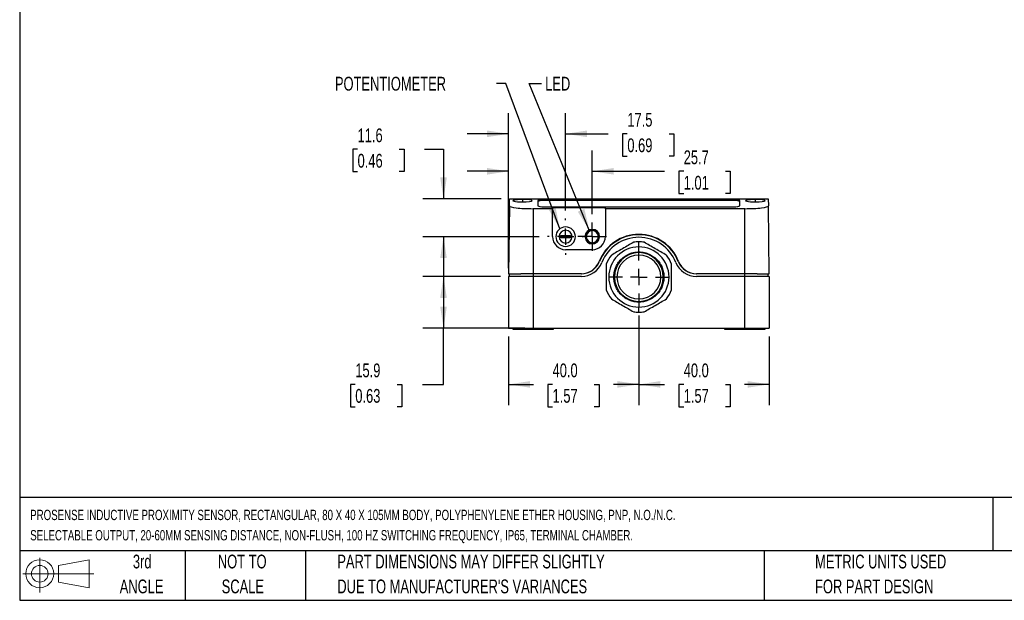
# Model space of a CAD drawing. Header units: millimetres. Extents: x 13 to 546, y 13 to 419.
# Tile 1 of 3: x 13 to 315, y 13 to 191. Entities that reach past the tile are written whole.
import ezdxf

# ---------------------------------------------------------------- set-up
doc = ezdxf.new("R2010")
doc.units = ezdxf.units.MM
doc.header["$LTSCALE"] = 2
doc.linetypes.add('CENTERX2', pattern=[20.32, 12.7, -2.54, 2.54, -2.54])
doc.layers.add('CENTER', color=40, linetype='CENTERX2')
doc.layers.add('DIMENSIONS', color=140, linetype='Continuous', lineweight=25)
doc.layers.add('TEXT', color=140, linetype='Continuous', lineweight=25)
doc.styles.add('SLDTEXTSTYLE0', font='TXT', dxfattribs={"width": 0.7})
doc.dimstyles.new('SLDDIMSTYLE0', dxfattribs={"dimtxt": 4.316016, "dimasz": 6.604, "dimexe": 0, "dimexo": 0.0625, "dimgap": 1.079004, "dimtad": 0, "dimtih": 1, "dimtoh": 1, "dimrnd": 1e-09, "dimzin": 4, "dimdsep": 46, "dimtxsty": 'SLDTEXTSTYLE0', "dimsah": 1, "dimcen": 0.09, "dimadec": 0, "dimazin": 1, "dimtfac": 1, "dimtofl": 0, "dimtmove": 0, "dimatfit": 3, "dimfxl": 0, "dimfrac": 2, "dimtolj": 1, "dimtzin": 12, "dimarcsym": 0})
doc.dimstyles.new('SLDDIMSTYLE1', dxfattribs={"dimtxt": 4.316016, "dimasz": 6.604, "dimexe": 0, "dimexo": 0.0625, "dimgap": 1.079004, "dimtad": 0, "dimtih": 1, "dimtoh": 1, "dimrnd": 1e-09, "dimzin": 12, "dimdsep": 46, "dimtxsty": 'SLDTEXTSTYLE0', "dimsah": 1, "dimcen": 0.09, "dimadec": 0, "dimazin": 3, "dimtfac": 1, "dimtmove": 0, "dimatfit": 0, "dimfxl": 0, "dimfrac": 2, "dimtolj": 1, "dimtzin": 12, "dimarcsym": 0})
doc.dimstyles.new('SLDDIMSTYLE2', dxfattribs={"dimtxt": 4.316016, "dimasz": 6.604, "dimexe": 0, "dimexo": 0.0625, "dimgap": 1.079004, "dimtad": 0, "dimtih": 1, "dimtoh": 1, "dimrnd": 1e-09, "dimzin": 12, "dimdsep": 46, "dimtxsty": 'SLDTEXTSTYLE0', "dimsah": 1, "dimcen": 0.09, "dimadec": 0, "dimazin": 3, "dimtfac": 1, "dimtofl": 0, "dimtmove": 0, "dimatfit": 3, "dimfxl": 0, "dimfrac": 2, "dimtolj": 1, "dimtzin": 12, "dimarcsym": 0})
doc.dimstyles.new('SLDDIMSTYLE3', dxfattribs={"dimtxt": 0.18, "dimasz": 6.604, "dimexe": 0, "dimexo": 0.0625, "dimgap": 0, "dimtad": 0, "dimtih": 1, "dimtoh": 1, "dimdec": 0, "dimrnd": 1e-09, "dimzin": 0, "dimdsep": 46, "dimtxsty": 'Standard', "dimsah": 1, "dimcen": 0.09, "dimadec": 0, "dimazin": 0, "dimtfac": 6.604, "dimtdec": 0, "dimtofl": 0, "dimtmove": 0, "dimatfit": 3, "dimfxl": 0, "dimfrac": 2, "dimtolj": 1, "dimtzin": 0, "dimarcsym": 0})

# ---------------------------------------------------------------- blocks, each defined once
blk = doc.blocks.new('Block11')
at = {"color": 7, "linetype": 'Continuous', "lineweight": 18}
for p, q in [((5.18, 10.62), (5.18, 0)), ((10.96, 8.33), (20.35, 10.06)), ((20.35, 10.06), (20.35, 1.46)), ((10.96, 3.19), (10.96, 8.33)), ((0, 5.76), (21.75, 5.76)), ((10.96, 3.19), (20.35, 1.46))]:
    blk.add_line(p, q, dxfattribs=at)
for radius in [4.3, 2.57]:
    blk.add_circle((5.18, 5.76), radius, dxfattribs=at)
blk = doc.blocks.new('Block12')
at = {"color": 7, "linetype": 'Continuous'}
blk.add_blockref('Block11', (0, 0), dxfattribs=at)
blk = doc.blocks.new('SW_NOTE_0')
at = {"layer": 'TEXT', "color": 0, "char_height": 3.175, "attachment_point": 1, "style": 'SLDTEXTSTYLE0'}
for s, insert in [('PROSENSE INDUCTIVE PROXIMITY SENSOR, RECTANGULAR, 80 X 40 X 105MM BODY, POLYPHENYLENE ETHER HOUSING, PNP, N.O./N.C.', (0, 4.09)), ('SELECTABLE OUTPUT, 20-60MM SENSING DISTANCE, NON-FLUSH, 100 HZ SWITCHING FREQUENCY, IP65, TERMINAL CHAMBER.', (0, -2.14))]:
    blk.add_mtext(s, dxfattribs=dict(at, insert=insert))
blk = doc.blocks.new('SW_NOTE_0_3')
at = {"layer": 'TEXT', "color": 0, "char_height": 4.2333, "attachment_point": 1, "style": 'SLDTEXTSTYLE0'}
for s, insert in [('PART DIMENSIONS MAY DIFFER SLIGHTLY', (0, 5.46)), ("DUE TO MANUFACTURER'S VARIANCES", (0, -2.19))]:
    blk.add_mtext(s, dxfattribs=dict(at, insert=insert))
blk = doc.blocks.new('SW_NOTE_0_4')
at = {"layer": 'TEXT', "color": 0, "char_height": 4.233, "attachment_point": 2, "style": 'SLDTEXTSTYLE0'}
for s, insert in [('NOT TO', (10.52, 5.46)), ('SCALE', (10.71, -2.19))]:
    blk.add_mtext(s, dxfattribs=dict(at, insert=insert))
blk = doc.blocks.new('SW_NOTE_0_5')
at = {"layer": 'TEXT', "color": 0, "char_height": 4.233, "attachment_point": 2, "style": 'SLDTEXTSTYLE0'}
for s, insert in [('3rd', (4.63, 5.46)), ('ANGLE', (4.44, -2.19))]:
    blk.add_mtext(s, dxfattribs=dict(at, insert=insert))
blk = doc.blocks.new('SW_NOTE_0_6')
at = {"layer": 'TEXT', "color": 0, "char_height": 4.2333, "attachment_point": 1, "style": 'SLDTEXTSTYLE0'}
for s, insert in [('METRIC UNITS USED', (0, 5.46)), ('FOR PART DESIGN', (0, -2.19))]:
    blk.add_mtext(s, dxfattribs=dict(at, insert=insert))
blk = doc.blocks.new('_D_11')
at = {"layer": 'DIMENSIONS'}
for p, q in [((202.85, 100.19), (202.85, 72.69)), ((242.85, 93.78), (242.85, 72.69)), ((202.85, 79.04), (210.76, 79.04)), ((216.61, 79.04), (215.16, 79.04)), ((215.16, 79.04), (215.16, 72.18)), ((229.44, 79.04), (230.89, 79.04)), ((230.89, 79.04), (230.89, 72.18)), ((242.85, 79.04), (235.29, 79.04)), ((215.16, 72.18), (216.61, 72.18)), ((230.89, 72.18), (229.44, 72.18))]:
    blk.add_line(p, q, dxfattribs=at)
for points in [[(202.85, 79.04), (209.45, 78.02), (209.45, 80.05)], [(242.85, 79.04), (236.25, 80.05), (236.25, 78.02)]]:
    blk.add_solid(points, dxfattribs=at)
at = {"layer": 'DIMENSIONS', "char_height": 4.233, "attachment_point": 1, "style": 'SLDTEXTSTYLE0'}
for s, insert in [('40.0', (216.61, 85.46)), ('1.57', (216.61, 77.63))]:
    blk.add_mtext(s, dxfattribs=dict(at, insert=insert))
blk = doc.blocks.new('_D_12')
at = {"layer": 'DIMENSIONS'}
for p, q in [((202.85, 100.19), (202.85, 72.69)), ((162.85, 93.78), (162.85, 72.69)), ((162.85, 79.04), (170.49, 79.04)), ((176.34, 79.04), (174.89, 79.04)), ((174.89, 79.04), (174.89, 72.18)), ((189.16, 79.04), (190.61, 79.04)), ((190.61, 79.04), (190.61, 72.18)), ((202.85, 79.04), (195.01, 79.04)), ((174.89, 72.18), (176.34, 72.18)), ((190.61, 72.18), (189.16, 72.18))]:
    blk.add_line(p, q, dxfattribs=at)
for points in [[(162.85, 79.04), (169.45, 78.02), (169.45, 80.05)], [(202.85, 79.04), (196.25, 80.05), (196.25, 78.02)]]:
    blk.add_solid(points, dxfattribs=at)
at = {"layer": 'DIMENSIONS', "char_height": 4.233, "attachment_point": 1, "style": 'SLDTEXTSTYLE0'}
for s, insert in [('40.0', (176.34, 85.46)), ('1.57', (176.34, 77.63))]:
    blk.add_mtext(s, dxfattribs=dict(at, insert=insert))
blk = doc.blocks.new('_D_13')
at = {"layer": 'DIMENSIONS'}
for p, q in [((160.31, 112.22), (136.5, 112.22)), ((142.85, 112.22), (142.85, 96.32)), ((167.81, 96.32), (136.5, 96.32)), ((142.85, 79.04), (142.85, 96.32)), ((115.76, 79.04), (114.31, 79.04)), ((114.31, 79.04), (114.31, 72.18)), ((128.59, 79.04), (130.04, 79.04)), ((130.04, 79.04), (130.04, 72.18)), ((136.37, 79.04), (142.85, 79.04)), ((114.31, 72.18), (115.76, 72.18)), ((130.04, 72.18), (128.59, 72.18))]:
    blk.add_line(p, q, dxfattribs=at)
for points in [[(142.85, 112.22), (141.83, 105.62), (143.87, 105.62)], [(142.85, 96.32), (143.87, 102.93), (141.83, 102.93)]]:
    blk.add_solid(points, dxfattribs=at)
at = {"layer": 'DIMENSIONS', "char_height": 4.233, "attachment_point": 1, "style": 'SLDTEXTSTYLE0'}
for s, insert in [('15.9', (115.76, 85.46)), ('0.63', (115.76, 77.63))]:
    blk.add_mtext(s, dxfattribs=dict(at, insert=insert))
blk = doc.blocks.new('_D_14')
at = {"layer": 'DIMENSIONS'}
for p, q in [((116.46, 151.26), (115.01, 151.26)), ((115.01, 151.26), (115.01, 144.4)), ((129.28, 151.26), (130.73, 151.26)), ((130.73, 151.26), (130.73, 144.4)), ((137.06, 151.26), (142.85, 151.26)), ((142.85, 151.26), (142.85, 136.02)), ((115.01, 144.4), (116.46, 144.4)), ((130.73, 144.4), (129.28, 144.4)), ((160.56, 136.02), (136.5, 136.02)), ((172.27, 124.42), (136.5, 124.42)), ((142.85, 124.42), (142.85, 111.72))]:
    blk.add_line(p, q, dxfattribs=at)
for points in [[(142.85, 136.02), (143.87, 142.63), (141.83, 142.63)], [(142.85, 124.42), (141.83, 117.82), (143.87, 117.82)]]:
    blk.add_solid(points, dxfattribs=at)
at = {"layer": 'DIMENSIONS', "char_height": 4.233, "attachment_point": 1, "style": 'SLDTEXTSTYLE0'}
for s, insert in [('11.6', (116.46, 157.68)), ('0.46', (116.46, 149.86))]:
    blk.add_mtext(s, dxfattribs=dict(at, insert=insert))
blk = doc.blocks.new('_D_15')
at = {"layer": 'DIMENSIONS'}
for p, q in [((162.85, 114.76), (162.85, 162.37)), ((180.35, 132.5), (180.35, 162.37)), ((162.85, 156.02), (150.15, 156.02)), ((180.35, 156.02), (193.45, 156.02)), ((199.3, 156.02), (197.85, 156.02)), ((197.85, 156.02), (197.85, 149.17)), ((212.13, 156.02), (213.58, 156.02)), ((213.58, 156.02), (213.58, 149.17)), ((197.85, 149.17), (199.3, 149.17)), ((213.58, 149.17), (212.13, 149.17))]:
    blk.add_line(p, q, dxfattribs=at)
for points in [[(162.85, 156.02), (156.25, 157.04), (156.25, 155.01)], [(180.35, 156.02), (186.95, 155.01), (186.95, 157.04)]]:
    blk.add_solid(points, dxfattribs=at)
at = {"layer": 'DIMENSIONS', "char_height": 4.233, "attachment_point": 1, "style": 'SLDTEXTSTYLE0'}
for s, insert in [('17.5', (199.3, 162.45)), ('0.69', (199.3, 154.62))]:
    blk.add_mtext(s, dxfattribs=dict(at, insert=insert))
blk = doc.blocks.new('_D_16')
at = {"layer": 'DIMENSIONS'}
for p, q in [((162.85, 114.76), (162.85, 150.86)), ((188.55, 131.37), (188.55, 150.86)), ((162.85, 144.51), (150.15, 144.51)), ((188.55, 144.51), (210.76, 144.51)), ((216.61, 144.51), (215.16, 144.51)), ((215.16, 144.51), (215.16, 137.65)), ((229.44, 144.51), (230.89, 144.51)), ((230.89, 144.51), (230.89, 137.65)), ((215.16, 137.65), (216.61, 137.65)), ((230.89, 137.65), (229.44, 137.65))]:
    blk.add_line(p, q, dxfattribs=at)
for points in [[(162.85, 144.51), (156.25, 145.52), (156.25, 143.49)], [(188.55, 144.51), (195.15, 143.49), (195.15, 145.52)]]:
    blk.add_solid(points, dxfattribs=at)
at = {"layer": 'DIMENSIONS', "char_height": 4.233, "attachment_point": 1, "style": 'SLDTEXTSTYLE0'}
for s, insert in [('25.7', (216.61, 150.93)), ('1.01', (216.61, 143.1))]:
    blk.add_mtext(s, dxfattribs=dict(at, insert=insert))
blk = doc.blocks.new('SW_CENTERMARKSYMBOL_5')
at = {"layer": 'CENTER', "color": 0}
for p, q in [((0, 5.08), (0, 9.29)), ((-5.08, 0), (-9.29, 0)), ((0, 0), (-2.54, 0)), ((0, 0), (0, 2.54)), ((0, 0), (0, -2.54)), ((0, 0), (2.54, 0)), ((5.08, 0), (9.29, 0)), ((0, -5.08), (0, -9.29))]:
    blk.add_line(p, q, dxfattribs=at)
blk = doc.blocks.new('SW_CENTERMARKSYMBOL_6')
at = {"layer": 'CENTER', "color": 0}
for p, q in [((0, 5.08), (0, 5.54)), ((-5.08, 0), (-5.54, 0)), ((0, 0), (-2.54, 0)), ((0, 0), (0, 2.54)), ((0, 0), (0, -2.54)), ((0, 0), (2.54, 0)), ((5.08, 0), (5.54, 0)), ((0, -5.08), (0, -5.54))]:
    blk.add_line(p, q, dxfattribs=at)
blk = doc.blocks.new('SW_CENTERMARKSYMBOL_7')
at = {"layer": 'CENTER', "color": 0}
for p, q in [((0, 2.54), (0, 4.4)), ((-2.54, 0), (-4.4, 0)), ((0, 0), (-2.54, 0)), ((0, 0), (0, 2.54)), ((0, 0), (0, -2.54)), ((0, 0), (2.54, 0)), ((2.54, 0), (4.4, 0)), ((0, -2.54), (0, -4.4))]:
    blk.add_line(p, q, dxfattribs=at)

msp = doc.modelspace()

# ---------------------------------------------------------------- linework, layer by layer
for p, q in [((163.076, 133.899), (162.85, 113.025)), ((163.076, 133.899), (163.1, 136.025)), ((163.1, 136.025), (242.599, 136.025)), ((167.1, 135.837), (167.1, 135.117)), ((171.85, 135.527), (171.85, 133.919)), ((231.35, 135.825), (174.35, 135.825)), ((174.35, 135.825), (174.35, 135.528)), ((231.35, 135.528), (174.35, 135.528)), ((174.35, 133.621), (231.35, 133.621)), ((192.55, 133.299), (176.35, 133.299)), ((176.35, 133.299), (176.35, 133.025)), ((192.55, 133.275), (176.35, 133.275)), ((192.55, 133.025), (192.55, 133.299)), ((231.35, 135.825), (231.35, 135.528)), ((233.85, 133.919), (233.85, 135.527)), ((238.6, 135.837), (238.6, 135.117)), ((242.599, 136.025), (242.623, 133.899)), ((242.85, 113.025), (242.623, 133.899)), ((170.35, 133.025), (170.35, 113.025)), ((176.35, 133.025), (170.35, 133.025)), ((176.35, 124.425), (176.35, 133.025)), ((192.55, 133.025), (192.55, 124.425)), ((235.35, 133.025), (192.55, 133.025)), ((235.35, 113.025), (235.35, 133.025)), ((178.85, 124.806), (181.85, 124.806)), ((178.85, 124.043), (178.85, 124.806)), ((181.85, 124.043), (178.85, 124.043)), ((181.85, 124.806), (181.85, 124.043)), ((186.3, 124.425), (186.361, 124.425)), ((186.361, 124.425), (186.687, 124.425)), ((190.412, 124.425), (190.738, 124.425)), ((190.738, 124.425), (190.8, 124.425)), ((202.85, 121.275), (202.85, 122.825)), ((188.55, 120.425), (180.35, 120.425)), ((202.85, 119.725), (202.85, 119.525)), ((162.85, 113.025), (166.565, 113.025)), ((162.85, 112.225), (162.85, 96.325)), ((170.35, 112.225), (162.85, 112.225)), ((163.15, 112.225), (163.15, 113.025)), ((170.35, 113.025), (166.565, 113.025)), ((170.35, 113.025), (170.35, 112.225)), ((185.186, 113.025), (170.35, 113.025)), ((170.35, 112.225), (170.35, 96.325)), ((185.186, 112.225), (170.35, 112.225)), ((235.35, 113.025), (220.513, 113.025)), ((235.35, 112.225), (220.513, 112.225)), ((235.35, 112.225), (235.35, 113.025)), ((239.134, 113.025), (235.35, 113.025)), ((235.35, 96.325), (235.35, 112.225)), ((242.85, 112.225), (235.35, 112.225)), ((239.134, 113.025), (242.85, 113.025)), ((242.55, 112.225), (242.55, 113.025)), ((242.85, 112.225), (242.85, 96.325)), ((202.85, 104.525), (202.85, 104.325)), ((202.85, 101.225), (202.85, 102.775)), ((162.85, 96.325), (170.35, 96.325)), ((164.1, 96.325), (164.1, 96.025)), ((164.1, 96.025), (165.05, 96.025)), ((165.05, 96.025), (165.05, 96.325)), ((165.05, 96.025), (166.185, 96.025)), ((166.185, 96.025), (166.185, 96.325)), ((166.185, 96.025), (171.592, 96.025)), ((170.35, 96.325), (235.35, 96.325)), ((171.592, 96.025), (171.592, 96.325)), ((171.592, 96.025), (176.344, 96.025)), ((176.344, 96.025), (176.344, 96.325)), ((176.344, 96.025), (176.439, 96.025)), ((176.439, 96.325), (176.439, 96.025)), ((176.439, 96.025), (176.6, 96.025)), ((176.6, 96.025), (176.6, 96.325)), ((229.1, 96.325), (229.1, 96.025)), ((229.1, 96.025), (229.26, 96.025)), ((229.26, 96.025), (229.26, 96.325)), ((229.26, 96.025), (229.355, 96.025)), ((229.355, 96.025), (229.355, 96.325)), ((229.355, 96.025), (234.107, 96.025)), ((234.107, 96.025), (234.107, 96.325)), ((234.107, 96.025), (239.514, 96.025)), ((235.35, 96.325), (242.85, 96.325)), ((239.514, 96.025), (239.514, 96.325)), ((239.514, 96.025), (240.65, 96.025)), ((240.65, 96.325), (240.65, 96.025)), ((240.65, 96.025), (241.6, 96.025)), ((241.6, 96.025), (241.6, 96.325))]:
    msp.add_line(p, q)
for centre, radius, start, end in [((173.733, 130.356), 5.504, 83.57219, 110.01723), ((173.733, 130.059), 5.504, 83.57219, 110.01723), ((173.733, 139.09), 5.504, 249.98277, 276.42781), ((231.966, 130.356), 5.504, 69.98277, 96.42781), ((231.966, 130.059), 5.504, 69.98277, 96.42781), ((231.966, 139.09), 5.504, 263.57219, 290.01723), ((180.35, 124.425), 3, 90, 270), ((180.35, 124.425), 3, 270, 90), ((180.35, 124.425), 4, 180, 270), ((180.35, 124.425), 2, 0, 180), ((180.35, 124.425), 2, 180, 0), ((188.55, 124.425), 2.25, 0, 180), ((188.55, 124.425), 2.25, 180, 185.06499), ((188.55, 124.425), 2.189, 0, 180), ((188.55, 124.425), 2.189, 180, 0), ((188.55, 124.425), 1.863, 0, 180), ((188.55, 124.425), 1.863, 180, 0), ((188.55, 124.425), 4, 270, 0), ((202.85, 112.025), 13.1, 21.49944, 158.50056), ((202.85, 112.025), 13, 21.61827, 158.38173), ((188.55, 124.425), 2.25, 354.93501, 0), ((202.85, 112.025), 12.2, 21.61827, 158.38173), ((202.85, 112.025), 9.25, 90, 270), ((202.85, 112.025), 10.8, 90, 98.52158), ((202.85, 112.025), 10.8, 81.47842, 90), ((202.85, 112.025), 9.25, 270, 90), ((202.85, 112.025), 10.8, 141.47842, 158.52158), ((202.85, 112.025), 7.5, 90, 270), ((202.85, 112.025), 6.75, 90, 270), ((202.85, 112.025), 7.5, 270, 90), ((202.85, 112.025), 6.75, 270, 90), ((202.85, 112.025), 10.8, 21.47842, 38.52158), ((185.078, 119.025), 6, 270, 338.50056), ((185.186, 119.025), 6, 270, 338.38173), ((185.186, 119.025), 6.8, 270, 338.38173), ((220.513, 119.025), 6.8, 201.61827, 270), ((220.513, 119.025), 6, 201.61827, 270), ((220.621, 119.025), 6, 201.49944, 270), ((202.85, 112.025), 10.8, 201.47842, 218.52158), ((202.85, 112.025), 10.8, 321.47842, 338.52158), ((202.85, 112.025), 10.8, 261.47842, 270), ((202.85, 112.025), 10.8, 270, 278.52158)]:
    msp.add_arc(centre, radius, start, end)
for centre, major_axis, ratio, start_param, end_param in [((170.35, 133.897), (7.273, 0), 0.1200041, 3.1402878, 4.712389), ((167.1, 135.477), (3, 0), 0.120004, 1.5707963, 4.712389), ((167.1, 135.477), (3, 0), 0.120004, 4.712389, 7.8539816), ((235.35, 133.897), (7.273, 0), 0.1200041, 4.712389, 6.2844902), ((238.6, 135.477), (3, 0), 0.120004, 1.5707963, 4.712389), ((238.6, 135.477), (3, 0), 0.120004, 4.712389, 7.8539816), ((188.55, 124.458), (0, 2.253), 0.9998877, 1.6741153, 4.60907)]:
    msp.add_ellipse(centre, major_axis=major_axis, ratio=ratio, start_param=start_param, end_param=end_param)
for points, knots in [([(201.249, 122.705), (200.143, 122.067), (199.007, 121.411), (196.642, 120.045), (195.506, 119.389), (194.4, 118.751)], [0, 0, 0, 0, 0.5, 0.5, 1, 1, 1, 1]), ([(211.299, 118.751), (210.193, 119.39), (209.057, 120.046), (206.692, 121.411), (205.556, 122.067), (204.45, 122.705)], [0, 0, 0, 0, 0.5, 0.5, 1, 1, 1, 1]), ([(202.85, 104.325), (202.755, 104.326), (202.568, 104.328), (202.286, 104.344), (202.006, 104.369), (201.726, 104.405), (201.296, 104.477), (200.718, 104.613), (200.001, 104.857), (199.301, 105.176), (198.396, 105.705), (197.366, 106.541), (196.366, 107.773), (195.651, 109.153), (195.238, 110.588), (195.106, 112.025), (195.238, 113.462), (195.651, 114.897), (196.366, 116.277), (197.366, 117.508), (198.396, 118.344), (199.301, 118.873), (200.001, 119.192), (200.718, 119.437), (201.356, 119.587), (201.912, 119.672), (202.38, 119.716), (202.693, 119.722), (202.85, 119.725)], [0, 0, 0, 0, 0.011674, 0.0233263, 0.0349725, 0.0466283, 0.0583094, 0.0891946, 0.1201015, 0.1522744, 0.1844691, 0.2501183, 0.3157676, 0.3800526, 0.4417717, 0.5000028, 0.5582339, 0.6199531, 0.6842381, 0.7498874, 0.8155366, 0.8477095, 0.8799042, 0.9107894, 0.9416963, 0.9611381, 0.9805485, 1, 1, 1, 1]), ([(202.85, 119.725), (202.944, 119.724), (203.131, 119.722), (203.413, 119.706), (203.693, 119.68), (203.973, 119.644), (204.404, 119.572), (204.981, 119.437), (205.698, 119.192), (206.398, 118.873), (207.303, 118.345), (208.333, 117.508), (209.333, 116.277), (210.048, 114.897), (210.461, 113.462), (210.593, 112.025), (210.461, 110.588), (210.048, 109.153), (209.333, 107.773), (208.333, 106.541), (207.303, 105.705), (206.398, 105.176), (205.698, 104.858), (204.981, 104.613), (204.343, 104.462), (203.787, 104.377), (203.319, 104.333), (203.006, 104.327), (202.85, 104.325)], [0, 0, 0, 0, 0.011674, 0.0233263, 0.0349725, 0.0466283, 0.0583094, 0.0891946, 0.1201015, 0.1522744, 0.1844691, 0.2501183, 0.3157676, 0.3800526, 0.4417717, 0.5000028, 0.5582339, 0.6199531, 0.6842381, 0.7498874, 0.8155366, 0.8477095, 0.8799042, 0.9107894, 0.9416963, 0.9611381, 0.9805485, 1, 1, 1, 1]), ([(192.8, 115.979), (192.8, 114.702), (192.8, 113.39), (192.8, 110.659), (192.8, 109.347), (192.8, 108.07)], [0, 0, 0, 0, 0.5, 0.5, 1, 1, 1, 1]), ([(212.9, 108.07), (212.9, 109.347), (212.9, 110.66), (212.9, 113.39), (212.9, 114.702), (212.9, 115.979)], [0, 0, 0, 0, 0.5, 0.5, 1, 1, 1, 1]), ([(194.4, 105.298), (195.506, 104.66), (196.642, 104.004), (199.007, 102.638), (200.143, 101.982), (201.249, 101.344)], [0, 0, 0, 0, 0.5, 0.5, 1, 1, 1, 1]), ([(204.45, 101.344), (205.556, 101.982), (206.692, 102.639), (209.057, 104.004), (210.193, 104.66), (211.299, 105.298)], [0, 0, 0, 0, 0.5, 0.5, 1, 1, 1, 1])]:
    msp.add_open_spline(points, degree=3, knots=knots)
at = {"layer": 'TEXT'}
for p, q in [((12.7, 419.1), (12.7, 12.7)), ((546.1, 44.252), (12.7, 44.252)), ((311.518, 44.252), (311.518, 27.94)), ((546.1, 27.94), (12.7, 27.94)), ((63.5, 27.94), (63.5, 12.7)), ((100.423, 27.94), (100.423, 12.7)), ((241.293, 27.94), (241.293, 12.7)), ((12.7, 12.7), (546.1, 12.7))]:
    msp.add_line(p, q, dxfattribs=at)

# ---------------------------------------------------------------- block references
at = {"layer": 'CENTER'}
for name, p in [('SW_CENTERMARKSYMBOL_6', (180.35, 124.425)), ('SW_CENTERMARKSYMBOL_7', (188.55, 124.425)), ('SW_CENTERMARKSYMBOL_5', (202.85, 112.025))]:
    msp.add_blockref(name, p, dxfattribs=at)
at = {"layer": 'TEXT'}
for name, p in [('SW_NOTE_0', (15.931, 36.429)), ('Block12', (13.676, 15.108)), ('SW_NOTE_0_5', (45.695, 21.271)), ('SW_NOTE_0_4', (70.514, 21.271)), ('SW_NOTE_0_3', (110.239, 21.271)), ('SW_NOTE_0_6', (256.957, 21.271))]:
    msp.add_blockref(name, p, dxfattribs=at)

# ---------------------------------------------------------------- texts
at = {"layer": 'TEXT', "attachment_point": 1, "style": 'SLDTEXTSTYLE0'}
for s, insert, char_height in [('POTENTIOMETER', (109.503, 173.541), 4.23333), ('LED', (174.063, 173.541), 4.2333)]:
    msp.add_mtext(s, dxfattribs=dict(at, insert=insert, char_height=char_height))

# ---------------------------------------------------------------- dimensions: what is measured, and where the dimension line sits
at = {"layer": 'DIMENSIONS'}
for base, p1, p2, dimstyle, picture, middle in [((180.35, 156.025), (162.85, 112.225), (180.35, 129.965), 'SLDDIMSTYLE1', '_D_15', (205.715, 156.025)), ((188.55, 144.507), (162.85, 112.225), (188.55, 128.827), 'SLDDIMSTYLE1', '_D_16', (223.024, 144.507)), ((162.85, 79.035), (202.85, 102.735), (162.85, 96.325), 'SLDDIMSTYLE0', '_D_12', (182.749, 79.035)), ((242.85, 79.035), (202.85, 102.735), (242.85, 96.325), 'SLDDIMSTYLE0', '_D_11', (223.024, 79.035))]:
    dim = msp.add_linear_dim(base=base, p1=p1, p2=p2, dimstyle=dimstyle, dxfattribs=at)
    dim.commit()
    dim.dimension.update_dxf_attribs({"geometry": picture, "text_midpoint": middle, "dimtype": 160})
for base, p1, p2, dimstyle, picture, middle in [((142.85, 136.025), (174.81, 124.425), (163.1, 136.025), 'SLDDIMSTYLE1', '_D_14', (142.85, 151.26)), ((142.85, 96.325), (162.85, 112.225), (170.35, 96.325), 'SLDDIMSTYLE2', '_D_13', (142.85, 79.035))]:
    dim = msp.add_linear_dim(base=base, p1=p1, p2=p2, angle=90, dimstyle=dimstyle, dxfattribs=at)
    dim.commit()
    dim.dimension.update_dxf_attribs({"geometry": picture, "text_midpoint": middle, "dimtype": 160})

# ---------------------------------------------------------------- leaders
at = {"layer": 'TEXT'}
for points in [[(178.554, 126.828), (161.982, 171.53), (159.17, 171.53)], [(187.616, 126.404), (169.134, 171.53), (172.92, 171.53)]]:
    msp.add_leader(points, dimstyle='SLDDIMSTYLE3', dxfattribs=at)

doc.saveas('drawing.dxf')
